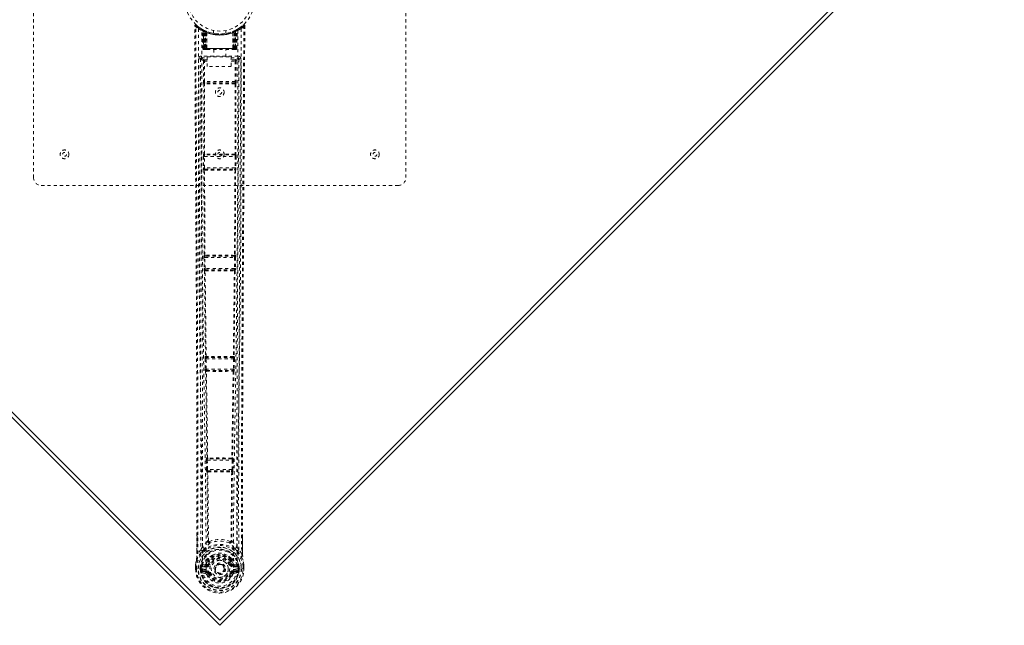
# Model space of a CAD drawing. Header units: inches. Extents: x 18.3 to 68.9, y 16.8 to 52.6.
# Tile 2 of 4: x 37.2 to 68.9, y 16.8 to 36.3. Entities that reach past the tile are written whole.
import ezdxf

# ---------------------------------------------------------------- set-up
doc = ezdxf.new("R2010")
doc.units = ezdxf.units.IN
doc.header["$MEASUREMENT"] = 0
doc.linetypes.add('SLD-Dashed', pattern=[0.075, 0.05, -0.025])
doc.linetypes.add('SLD-Solid', pattern=[0])

msp = doc.modelspace()

# ---------------------------------------------------------------- linework, layer by layer
at = {"color": 7, "linetype": 'SLD-Dashed', "lineweight": 0}
for p, q in [((37.605, 31.226), (37.605, 42.726)), ((49.605, 42.726), (49.605, 31.226)), ((43.036, 36.003), (43.022, 36.011)), ((43.042, 35.998), (43.028, 36.006)), ((43.051, 35.978), (43.037, 35.986)), ((43.058, 35.38), (43.037, 35.986)), ((43.071, 35.38), (43.051, 35.978)), ((43.121, 35.958), (43.054, 35.992)), ((43.138, 35.932), (43.069, 35.967)), ((43.09, 35.38), (43.069, 35.967)), ((43.07, 35.97), (43.09, 35.376)), ((43.097, 35.38), (43.096, 35.937)), ((43.111, 35.962), (43.109, 35.963)), ((43.11, 35.38), (43.11, 35.931)), ((43.122, 35.957), (43.121, 35.958)), ((43.124, 35.956), (43.122, 35.957)), ((43.129, 35.922), (43.141, 35.948)), ((43.129, 35.922), (43.129, 35.38)), ((43.138, 35.932), (43.139, 35.931)), ((43.157, 35.38), (43.138, 35.932)), ((43.139, 35.931), (43.158, 35.38)), ((43.184, 35.902), (43.18, 35.904)), ((43.185, 35.38), (43.18, 35.904)), ((43.188, 35.928), (43.182, 35.931)), ((43.184, 35.902), (43.188, 35.38)), ((43.405, 35.966), (43.405, 35.869)), ((43.805, 35.869), (43.805, 35.966)), ((44.021, 35.38), (44.026, 35.902)), ((44.03, 35.904), (44.024, 35.38)), ((44.03, 35.904), (44.026, 35.902)), ((44.04, 35.937), (44.071, 35.952)), ((44.052, 35.38), (44.071, 35.931)), ((44.072, 35.932), (44.053, 35.38)), ((44.069, 35.948), (44.081, 35.922)), ((44.071, 35.931), (44.072, 35.932)), ((44.14, 35.967), (44.072, 35.932)), ((44.081, 35.38), (44.081, 35.922)), ((44.085, 35.956), (44.087, 35.957)), ((44.089, 35.958), (44.088, 35.957)), ((44.156, 35.992), (44.089, 35.958)), ((44.099, 35.38), (44.1, 35.931)), ((44.101, 35.963), (44.113, 35.937)), ((44.113, 35.937), (44.113, 35.38)), ((44.119, 35.376), (44.14, 35.97)), ((44.12, 35.38), (44.14, 35.967)), ((44.138, 35.38), (44.159, 35.978)), ((44.149, 35.989), (44.251, 36.052)), ((44.152, 35.38), (44.173, 35.986)), ((44.173, 35.986), (44.159, 35.978)), ((44.187, 36.011), (44.174, 36.003)), ((44.273, 36.068), (44.254, 36.052)), ((44.258, 36.057), (44.362, 36.14)), ((44.412, 36.118), (44.382, 36.118)), ((43.058, 35.38), (43.071, 35.38)), ((43.11, 35.38), (43.071, 35.38)), ((43.09, 35.38), (43.157, 35.38)), ((44.113, 35.38), (43.097, 35.38)), ((43.101, 35.351), (43.111, 35.351)), ((43.11, 35.38), (44.099, 35.38)), ((43.12, 35.351), (43.174, 35.351)), ((43.13, 35.351), (43.122, 35.351)), ((44.081, 35.38), (43.129, 35.38)), ((43.158, 35.38), (43.157, 35.38)), ((43.185, 35.38), (43.188, 35.38)), ((43.188, 35.38), (44.021, 35.38)), ((43.188, 35.351), (43.195, 35.351)), ((43.196, 35.351), (44.014, 35.351)), ((43.41, 35.351), (43.41, 35.118)), ((43.8, 35.118), (43.8, 35.351)), ((44.015, 35.351), (44.022, 35.351)), ((44.021, 35.38), (44.024, 35.38)), ((44.036, 35.351), (44.09, 35.351)), ((44.053, 35.38), (44.052, 35.38)), ((44.053, 35.38), (44.12, 35.38)), ((44.099, 35.351), (44.108, 35.351)), ((44.152, 35.38), (44.113, 35.38)), ((44.138, 35.38), (44.152, 35.38)), ((42.984, 35.051), (42.924, 35.051)), ((42.986, 35.062), (42.984, 35.051)), ((42.987, 35.062), (42.985, 35.052)), ((42.985, 35.049), (42.985, 35.048)), ((43.014, 35.142), (43.014, 35.082)), ((44.195, 35.142), (43.014, 35.142)), ((43.014, 35.082), (43.204, 35.082)), ((43.078, 34.979), (43.08, 34.319)), ((43.204, 35.024), (43.106, 35.024)), ((43.204, 34.979), (43.108, 34.979)), ((43.11, 34.32), (43.108, 34.979)), ((43.204, 34.804), (43.204, 35.118)), ((43.204, 35.118), (43.973, 35.118)), ((43.973, 35.118), (43.973, 34.804)), ((43.973, 35.082), (44.195, 35.082)), ((44.103, 35.024), (43.973, 35.024)), ((43.973, 34.979), (44.102, 34.979)), ((44.102, 34.979), (44.1, 34.32)), ((44.131, 34.979), (44.13, 34.319)), ((44.195, 35.082), (44.195, 35.142)), ((44.225, 35.051), (44.223, 35.062)), ((44.224, 35.052), (44.223, 35.062)), ((44.285, 35.051), (44.225, 35.051)), ((44.225, 35.048), (44.225, 35.049)), ((43.973, 34.804), (43.204, 34.804)), ((44.1, 34.32), (43.11, 34.32)), ((43.118, 34.274), (43.118, 34.275)), ((44.092, 34.275), (43.118, 34.275)), ((44.092, 34.275), (44.091, 34.274)), ((43.088, 34.245), (43.089, 34.244)), ((43.089, 34.244), (43.091, 31.988)), ((43.113, 31.987), (43.111, 34.244)), ((44.099, 34.244), (44.097, 31.987)), ((44.121, 34.244), (44.119, 31.988)), ((44.121, 34.245), (44.121, 34.244)), ((43.08, 31.911), (43.083, 31.54)), ((43.091, 31.988), (43.087, 31.986)), ((43.11, 31.911), (44.1, 31.911)), ((43.112, 31.541), (43.11, 31.911)), ((43.117, 31.956), (43.121, 31.958)), ((44.093, 31.956), (43.117, 31.956)), ((43.124, 31.958), (43.125, 31.958)), ((44.085, 31.958), (44.085, 31.958)), ((44.089, 31.958), (44.093, 31.956)), ((44.1, 31.911), (44.097, 31.541)), ((44.119, 31.988), (44.123, 31.986)), ((44.13, 31.911), (44.127, 31.54)), ((43.091, 31.465), (43.092, 31.465)), ((43.092, 31.465), (43.107, 28.729)), ((44.097, 31.541), (43.112, 31.541)), ((43.129, 28.727), (43.114, 31.464)), ((43.122, 31.495), (43.121, 31.496)), ((43.121, 31.496), (44.089, 31.496)), ((43.126, 31.495), (43.126, 31.495)), ((44.096, 31.464), (44.08, 28.727)), ((44.083, 31.495), (44.083, 31.495)), ((44.089, 31.496), (44.088, 31.495)), ((44.117, 31.465), (44.103, 28.729)), ((44.119, 31.465), (44.117, 31.465)), ((49.355, 30.976), (37.855, 30.976)), ((43.097, 28.652), (43.102, 28.299)), ((43.107, 28.729), (43.103, 28.727)), ((43.126, 28.652), (44.083, 28.652)), ((43.132, 28.3), (43.126, 28.652)), ((43.132, 28.697), (43.137, 28.699)), ((44.077, 28.697), (43.132, 28.697)), ((43.141, 28.7), (43.141, 28.7)), ((44.069, 28.7), (44.069, 28.7)), ((44.073, 28.699), (44.077, 28.697)), ((44.083, 28.652), (44.078, 28.3)), ((44.103, 28.729), (44.107, 28.727)), ((44.113, 28.652), (44.108, 28.299)), ((44.078, 28.3), (43.132, 28.3)), ((43.141, 28.254), (43.14, 28.255)), ((43.14, 28.255), (44.07, 28.255)), ((43.146, 28.254), (43.146, 28.254)), ((44.064, 28.254), (44.064, 28.254)), ((44.07, 28.255), (44.068, 28.254)), ((43.11, 28.224), (43.112, 28.224)), ((43.112, 28.224), (43.143, 25.467)), ((43.166, 25.465), (43.134, 28.222)), ((44.076, 28.222), (44.044, 25.465)), ((44.098, 28.224), (44.066, 25.467)), ((44.1, 28.224), (44.098, 28.224)), ((43.131, 25.389), (43.138, 25.062)), ((43.143, 25.467), (43.137, 25.464)), ((43.161, 25.39), (44.049, 25.39)), ((43.168, 25.062), (43.161, 25.39)), ((43.167, 25.434), (43.173, 25.438)), ((44.043, 25.434), (43.167, 25.434)), ((44.036, 25.438), (44.043, 25.434)), ((44.049, 25.39), (44.042, 25.062)), ((44.066, 25.467), (44.073, 25.464)), ((44.079, 25.389), (44.071, 25.062)), ((43.148, 24.987), (43.15, 24.986)), ((44.042, 25.062), (43.168, 25.062)), ((43.18, 25.016), (43.178, 25.017)), ((43.178, 25.017), (44.032, 25.017)), ((44.032, 25.017), (44.03, 25.016)), ((44.062, 24.987), (44.059, 24.986)), ((43.172, 22.122), (43.18, 21.828)), ((43.191, 22.201), (43.181, 22.197)), ((43.202, 22.123), (44.008, 22.123)), ((43.21, 21.829), (43.202, 22.123)), ((43.21, 22.168), (43.221, 22.172)), ((44, 22.168), (43.21, 22.168)), ((43.22, 22.195), (43.22, 22.195)), ((43.989, 22.172), (44, 22.168)), ((44.008, 22.123), (44, 21.829)), ((44.018, 22.201), (44.029, 22.197)), ((44.038, 22.122), (44.03, 21.828)), ((43.18, 21.828), (43.182, 21.8)), ((43.193, 21.753), (43.197, 21.751)), ((43.197, 21.751), (43.217, 19.532)), ((44, 21.829), (43.21, 21.829)), ((43.241, 19.529), (43.221, 21.749)), ((43.227, 21.782), (43.223, 21.784)), ((43.223, 21.784), (43.987, 21.784)), ((43.227, 21.754), (43.227, 21.754)), ((43.989, 21.749), (43.969, 19.529)), ((43.987, 21.784), (43.983, 21.782)), ((44.012, 21.751), (43.992, 19.532)), ((44.016, 21.753), (44.012, 21.751)), ((44.03, 21.828), (44.028, 21.8)), ((42.869, 19.12), (42.869, 19.694)), ((44.341, 19.728), (44.341, 19.12)), ((43.213, 19.514), (43.213, 19.514)), ((43.241, 19.529), (43.241, 19.528)), ((43.969, 19.528), (43.969, 19.529)), ((43.996, 19.514), (43.996, 19.514)), ((42.995, 19.236), (42.898, 19.121)), ((44.311, 19.121), (44.215, 19.236)), ((42.827, 18.747), (42.827, 18.752)), ((42.827, 18.7), (42.829, 18.75)), ((43.007, 18.695), (43.01, 18.721)), ((43.021, 18.74), (43.018, 18.737)), ((43.021, 18.74), (43.031, 18.751)), ((43.021, 18.74), (43.021, 18.74)), ((43.147, 18.772), (43.031, 18.751)), ((43.031, 18.751), (43.031, 18.751)), ((43.031, 18.751), (43.031, 18.751)), ((43.047, 18.718), (43.176, 18.743)), ((43.218, 18.887), (43.174, 18.795)), ((43.176, 18.743), (43.176, 18.718)), ((43.218, 18.926), (43.218, 18.887)), ((43.223, 18.95), (43.235, 18.969)), ((43.272, 18.871), (43.231, 18.784)), ((43.231, 18.784), (43.258, 18.772)), ((43.242, 18.923), (43.242, 18.884)), ((43.979, 18.784), (43.938, 18.871)), ((43.952, 18.772), (43.979, 18.784)), ((43.968, 18.884), (43.968, 18.923)), ((43.975, 18.969), (43.987, 18.95)), ((43.979, 18.784), (43.99, 18.765)), ((43.991, 18.926), (43.991, 18.887)), ((44.034, 18.743), (44.163, 18.718)), ((44.034, 18.743), (44.034, 18.718)), ((44.063, 18.772), (44.179, 18.751)), ((44.188, 18.741), (44.179, 18.751)), ((44.191, 18.737), (44.189, 18.741)), ((44.352, 18.924), (44.355, 18.907)), ((44.383, 18.747), (44.383, 18.752)), ((42.825, 18.623), (42.826, 18.7)), ((42.825, 18.623), (42.829, 18.623)), ((42.826, 18.7), (42.826, 18.7)), ((42.827, 18.701), (42.827, 18.622)), ((42.882, 18.623), (42.829, 18.623)), ((42.855, 18.7), (42.855, 18.623)), ((43.051, 18.622), (42.882, 18.623)), ((42.976, 18.622), (42.977, 18.695)), ((42.977, 18.696), (43.006, 18.694)), ((42.977, 18.695), (42.977, 18.696)), ((43.006, 18.694), (43.006, 18.623)), ((43.011, 18.623), (43.006, 18.623)), ((43.007, 18.695), (43.012, 18.714)), ((43.012, 18.699), (43.011, 18.623)), ((43.011, 18.623), (43.011, 18.623)), ((43.012, 18.714), (43.012, 18.699)), ((43.029, 18.5), (43.148, 18.476)), ((43.047, 18.718), (43.047, 18.688)), ((43.176, 18.718), (43.047, 18.718)), ((43.176, 18.688), (43.047, 18.688)), ((43.051, 18.622), (43.051, 18.622)), ((43.06, 18.566), (43.06, 18.536)), ((43.06, 18.566), (43.176, 18.566)), ((43.176, 18.515), (43.06, 18.536)), ((43.06, 18.536), (43.176, 18.536)), ((43.176, 18.688), (43.176, 18.718)), ((43.176, 18.566), (43.176, 18.536)), ((43.176, 18.515), (43.176, 18.536)), ((43.181, 18.449), (43.236, 18.472)), ((43.236, 18.472), (43.233, 18.479)), ((43.258, 18.481), (43.236, 18.472)), ((43.974, 18.472), (43.952, 18.481)), ((44.163, 18.718), (44.034, 18.718)), ((44.034, 18.688), (44.034, 18.718)), ((44.163, 18.688), (44.034, 18.688)), ((44.034, 18.566), (44.034, 18.536)), ((44.034, 18.566), (44.15, 18.566)), ((44.15, 18.536), (44.034, 18.515)), ((44.034, 18.515), (44.034, 18.536)), ((44.034, 18.536), (44.15, 18.536)), ((44.062, 18.476), (44.18, 18.5)), ((44.15, 18.536), (44.15, 18.566)), ((44.159, 18.622), (44.304, 18.623)), ((44.159, 18.622), (44.159, 18.622)), ((44.163, 18.688), (44.163, 18.718)), ((44.197, 18.714), (44.198, 18.699)), ((44.203, 18.695), (44.197, 18.714)), ((44.198, 18.699), (44.198, 18.623)), ((44.198, 18.623), (44.204, 18.623)), ((44.203, 18.694), (44.233, 18.696)), ((44.204, 18.623), (44.203, 18.694)), ((44.233, 18.696), (44.233, 18.695)), ((44.233, 18.695), (44.233, 18.623)), ((44.304, 18.623), (44.327, 18.623)), ((44.327, 18.623), (44.38, 18.622)), ((44.355, 18.623), (44.354, 18.7)), ((44.38, 18.622), (44.384, 18.623)), ((44.383, 18.622), (44.383, 18.701)), ((44.384, 18.7), (44.384, 18.7)), ((44.384, 18.623), (44.384, 18.7))]:
    msp.add_line(p, q, dxfattribs=at)
at = {"color": 7, "linetype": 'SLD-Solid', "lineweight": 15}
for p, q in [((43.605, 16.809), (18.326, 42.088)), ((43.605, 16.976), (18.493, 42.088)), ((18.493, 42.088), (43.605, 16.976)), ((68.884, 42.088), (43.605, 16.809)), ((68.717, 42.088), (43.605, 16.976)), ((43.605, 16.976), (68.717, 42.088))]:
    msp.add_line(p, q, dxfattribs=at)
at = {"color": 7, "linetype": 'SLD-Dashed', "lineweight": 0, "flags": 128}
for points in [[(42.846, 36.138), (42.839, 36.142), (42.831, 36.144), (42.823, 36.145), (42.815, 36.143), (42.808, 36.14), (42.803, 36.134), (42.799, 36.128), (42.798, 36.12)], [(42.869, 19.694), (42.869, 23.369), (42.85, 27.618), (42.824, 31.868), (42.798, 36.118)], [(42.798, 36.118), (42.798, 36.117), (42.8, 36.118), (42.807, 36.118), (42.816, 36.118), (42.822, 36.118), (42.828, 36.118)], [(42.898, 19.121), (42.902, 20.457), (42.902, 21.811), (42.9, 23.189), (42.895, 24.515), (42.889, 25.881), (42.882, 27.247), (42.874, 28.547), (42.867, 29.701), (42.862, 30.507), (42.854, 31.832), (42.847, 32.974), (42.84, 34.064), (42.834, 35.112), (42.828, 36.118)], [(42.917, 36.024), (42.914, 33.581), (42.918, 31.139), (42.932, 28.699), (42.958, 26.261), (42.986, 24.347), (43.016, 22.436), (43.041, 20.527), (43.051, 18.622)], [(43.022, 36.011), (43.024, 36.01), (43.024, 36.009)], [(43.168, 18.605), (43.158, 20.541), (43.131, 22.48), (43.099, 24.422), (43.069, 26.366), (43.046, 28.312), (43.029, 30.862), (43.023, 33.415), (43.026, 35.968)], [(43.182, 35.931), (43.183, 35.93), (43.184, 35.928), (43.184, 35.925), (43.184, 35.922), (43.184, 35.918), (43.183, 35.914), (43.182, 35.909), (43.18, 35.904)], [(44.028, 35.931), (44.027, 35.93), (44.026, 35.928), (44.025, 35.925), (44.026, 35.922), (44.026, 35.918), (44.027, 35.914), (44.028, 35.909), (44.03, 35.904)], [(44.184, 35.968), (44.187, 33.531), (44.182, 31.094), (44.167, 28.66), (44.139, 26.227), (44.109, 24.318), (44.077, 22.411), (44.051, 20.506), (44.042, 18.605)], [(44.117, 35.971), (44.109, 35.967), (44.102, 35.961)], [(44.293, 36.024), (44.295, 33.581), (44.291, 31.139), (44.277, 28.699), (44.252, 26.261), (44.224, 24.347), (44.194, 22.436), (44.169, 20.527), (44.159, 18.622)], [(44.382, 36.118), (44.376, 35.183), (44.37, 34.211), (44.364, 33.202), (44.359, 32.433), (44.359, 32.331), (44.358, 32.229), (44.357, 32.126), (44.357, 32.023), (44.356, 31.919), (44.355, 31.795), (44.353, 31.428), (44.351, 31.093), (44.349, 30.79), (44.347, 30.518), (44.344, 30.011), (44.342, 29.566), (44.338, 28.909), (44.334, 28.309), (44.331, 27.768), (44.327, 27.16), (44.324, 26.54), (44.318, 25.341), (44.313, 24.066), (44.309, 22.833), (44.307, 21.593), (44.308, 20.342), (44.311, 19.121)], [(44.412, 36.118), (44.386, 31.868), (44.36, 27.618), (44.341, 23.369), (44.341, 19.728)], [(43.097, 35.38), (43.082, 35.38), (43.069, 35.38), (43.064, 35.38), (43.061, 35.38), (43.058, 35.38)], [(43.129, 35.38), (43.121, 35.38), (43.113, 35.38), (43.106, 35.38), (43.1, 35.38), (43.095, 35.38), (43.092, 35.38), (43.09, 35.38), (43.09, 35.38)], [(43.158, 35.38), (43.161, 35.38), (43.167, 35.38), (43.175, 35.38), (43.185, 35.38)], [(43.195, 35.351), (43.191, 35.353), (43.188, 35.359), (43.186, 35.369), (43.185, 35.38)], [(44.024, 35.38), (44.024, 35.374), (44.024, 35.369), (44.023, 35.364), (44.021, 35.359), (44.02, 35.356), (44.018, 35.353), (44.017, 35.351), (44.015, 35.351)], [(44.024, 35.38), (44.035, 35.38), (44.043, 35.38), (44.049, 35.38), (44.052, 35.38)], [(44.12, 35.38), (44.12, 35.38), (44.118, 35.38), (44.114, 35.38), (44.109, 35.38), (44.103, 35.38), (44.096, 35.38), (44.089, 35.38), (44.081, 35.38)], [(44.099, 35.38), (44.114, 35.38), (44.126, 35.38), (44.135, 35.38), (44.138, 35.38)], [(42.924, 35.051), (42.928, 34.44), (42.932, 33.793), (42.936, 33.111), (42.94, 32.393), (42.945, 31.652), (42.946, 31.552), (42.946, 31.452), (42.947, 31.351), (42.948, 31.249), (42.948, 31.147), (42.949, 31.019), (42.951, 30.634), (42.954, 30.291), (42.955, 29.99), (42.957, 29.732), (42.958, 29.59), (42.959, 29.465), (42.959, 29.357), (42.96, 29.266), (42.96, 29.192), (42.961, 29.136), (42.962, 29.005), (42.963, 28.831), (42.966, 28.309), (42.969, 27.827), (42.97, 27.597), (42.971, 27.377), (42.973, 27.169), (42.974, 26.909), (42.976, 26.646), (42.977, 26.391), (42.979, 26.141), (42.984, 25.023), (42.99, 23.832), (42.993, 22.692), (42.996, 21.538), (42.996, 20.374), (42.995, 19.236)], [(42.984, 35.051), (43.007, 35.023), (43.077, 34.994)], [(42.984, 35.051), (43.008, 31.125), (43.033, 27.199), (43.051, 23.273), (43.054, 19.348)], [(43.106, 35.024), (43.037, 35.053), (43.014, 35.082)], [(43.078, 34.979), (43.081, 34.979), (43.088, 34.979), (43.098, 34.979), (43.108, 34.979)], [(44.131, 34.979), (44.128, 34.979), (44.121, 34.979), (44.113, 34.979), (44.102, 34.979)], [(44.195, 35.082), (44.172, 35.053), (44.103, 35.024)], [(44.225, 35.051), (44.202, 35.023), (44.133, 34.994)], [(44.155, 19.348), (44.158, 23.273), (44.177, 27.199), (44.201, 31.125), (44.225, 35.051)], [(44.215, 19.236), (44.214, 19.994), (44.213, 20.788), (44.214, 21.619), (44.216, 22.485), (44.218, 23.336), (44.221, 24.054), (44.224, 24.739), (44.228, 25.475), (44.232, 26.261), (44.233, 26.502), (44.235, 26.748), (44.236, 26.998), (44.237, 27.216), (44.238, 27.392), (44.239, 27.578), (44.241, 27.772), (44.242, 27.974), (44.244, 28.384), (44.247, 28.824), (44.25, 29.296), (44.25, 29.388), (44.251, 29.412), (44.251, 29.429), (44.251, 29.452), (44.251, 29.481), (44.251, 29.517), (44.252, 29.558), (44.252, 29.705), (44.254, 29.898), (44.255, 30.099), (44.256, 30.333), (44.258, 30.601), (44.259, 30.716), (44.26, 30.836), (44.26, 30.961), (44.261, 31.091), (44.262, 31.174), (44.262, 31.254), (44.267, 32.088), (44.272, 32.893), (44.277, 33.655), (44.281, 34.374), (44.285, 35.051)], [(42.988, 34.481), (42.99, 34.038), (42.994, 33.467), (42.997, 32.936), (43, 32.443), (43.003, 31.998), (43.005, 31.59), (43.008, 31.22), (43.01, 30.887), (43.013, 30.432), (43.015, 30.136)], [(43.11, 34.32), (43.099, 34.32), (43.09, 34.32), (43.083, 34.319), (43.08, 34.319)], [(43.118, 34.274), (43.112, 34.273), (43.106, 34.271), (43.102, 34.267), (43.099, 34.262), (43.099, 34.257), (43.101, 34.252), (43.105, 34.247), (43.111, 34.244)], [(44.087, 34.274), (43.969, 34.274), (43.851, 34.274), (43.731, 34.274), (43.611, 34.274), (43.501, 34.274), (43.391, 34.274), (43.286, 34.274), (43.204, 34.274), (43.123, 34.274)], [(44.099, 34.244), (44.105, 34.247), (44.109, 34.252), (44.111, 34.257), (44.111, 34.262), (44.108, 34.267), (44.104, 34.271), (44.098, 34.273), (44.091, 34.274)], [(44.13, 34.319), (44.129, 34.319), (44.127, 34.319), (44.124, 34.319), (44.12, 34.32), (44.116, 34.32), (44.111, 34.32), (44.105, 34.32), (44.1, 34.32)], [(44.093, 34.249), (43.851, 34.249), (43.605, 34.249), (43.358, 34.249), (43.116, 34.249)], [(44.099, 34.244), (44.097, 34.247), (44.095, 34.248), (44.094, 34.248), (44.093, 34.249)], [(43.11, 31.911), (43.104, 31.911), (43.099, 31.911), (43.094, 31.911), (43.09, 31.911), (43.086, 31.911), (43.083, 31.911), (43.081, 31.911), (43.08, 31.911)], [(43.113, 31.987), (43.107, 31.983), (43.103, 31.979), (43.102, 31.974), (43.102, 31.969), (43.104, 31.965), (43.109, 31.961), (43.114, 31.959), (43.121, 31.958)], [(43.113, 31.987), (43.115, 31.984), (43.116, 31.983), (43.117, 31.982), (43.118, 31.982)], [(44.089, 31.958), (44.096, 31.959), (44.101, 31.961), (44.105, 31.965), (44.108, 31.969), (44.108, 31.974), (44.106, 31.979), (44.103, 31.983), (44.097, 31.987)], [(44.092, 31.982), (44.093, 31.982), (44.094, 31.983), (44.095, 31.984), (44.097, 31.987)], [(44.13, 31.911), (44.129, 31.911), (44.127, 31.911), (44.124, 31.911), (44.12, 31.911), (44.116, 31.911), (44.111, 31.911), (44.105, 31.911), (44.1, 31.911)], [(43.112, 31.541), (43.102, 31.54), (43.092, 31.54), (43.086, 31.54), (43.083, 31.54)], [(43.085, 31.54), (43.083, 31.529), (43.083, 31.525)], [(43.122, 31.495), (43.115, 31.494), (43.109, 31.491), (43.105, 31.487), (43.102, 31.483), (43.102, 31.477), (43.104, 31.472), (43.108, 31.467), (43.114, 31.464)], [(43.12, 31.469), (43.119, 31.468), (43.118, 31.468), (43.116, 31.467), (43.114, 31.464)], [(44.096, 31.464), (44.102, 31.467), (44.106, 31.472), (44.107, 31.477), (44.107, 31.483), (44.105, 31.487), (44.1, 31.491), (44.094, 31.494), (44.088, 31.495)], [(44.096, 31.464), (44.093, 31.467), (44.092, 31.468), (44.091, 31.468), (44.09, 31.469)], [(44.127, 31.54), (44.124, 31.54), (44.117, 31.54), (44.108, 31.54), (44.097, 31.541)], [(44.126, 31.525), (44.126, 31.529), (44.125, 31.54)], [(43.126, 28.652), (43.121, 28.652), (43.116, 28.652), (43.111, 28.652), (43.106, 28.652), (43.103, 28.652), (43.1, 28.652), (43.098, 28.652), (43.097, 28.652)], [(43.129, 28.728), (43.124, 28.724), (43.12, 28.72), (43.118, 28.715), (43.118, 28.711), (43.121, 28.706), (43.125, 28.703), (43.131, 28.7), (43.137, 28.699)], [(43.129, 28.728), (43.131, 28.725), (43.133, 28.724), (43.134, 28.723), (43.135, 28.723)], [(44.073, 28.699), (44.079, 28.7), (44.085, 28.703), (44.089, 28.706), (44.091, 28.711), (44.091, 28.715), (44.09, 28.72), (44.086, 28.724), (44.081, 28.728)], [(44.075, 28.723), (44.076, 28.723), (44.077, 28.724), (44.078, 28.725), (44.081, 28.728)], [(44.113, 28.652), (44.112, 28.652), (44.11, 28.652), (44.107, 28.652), (44.103, 28.652), (44.099, 28.652), (44.094, 28.652), (44.089, 28.652), (44.083, 28.652)], [(43.132, 28.3), (43.121, 28.299), (43.111, 28.299), (43.105, 28.299), (43.102, 28.299)], [(43.104, 28.299), (43.103, 28.286), (43.103, 28.28)], [(43.141, 28.254), (43.134, 28.253), (43.128, 28.25), (43.124, 28.246), (43.121, 28.241), (43.121, 28.236), (43.123, 28.23), (43.128, 28.226), (43.134, 28.222)], [(44.076, 28.222), (44.082, 28.226), (44.086, 28.23), (44.088, 28.236), (44.088, 28.241), (44.086, 28.246), (44.081, 28.25), (44.075, 28.253), (44.068, 28.254)], [(44.108, 28.299), (44.105, 28.299), (44.098, 28.299), (44.089, 28.299), (44.078, 28.3)], [(44.107, 28.28), (44.107, 28.286), (44.106, 28.299)], [(43.139, 28.227), (43.138, 28.227), (43.137, 28.227), (43.136, 28.225), (43.134, 28.222)], [(44.076, 28.222), (44.074, 28.225), (44.072, 28.227), (44.071, 28.227), (44.07, 28.227)], [(43.161, 25.39), (43.155, 25.389), (43.15, 25.389), (43.145, 25.389), (43.141, 25.389), (43.137, 25.389), (43.134, 25.389), (43.132, 25.389), (43.131, 25.389)], [(43.166, 25.465), (43.161, 25.462), (43.157, 25.458), (43.155, 25.453), (43.155, 25.448), (43.157, 25.444), (43.161, 25.441), (43.167, 25.438), (43.173, 25.438)], [(44.036, 25.438), (44.043, 25.438), (44.048, 25.441), (44.052, 25.444), (44.055, 25.448), (44.055, 25.453), (44.053, 25.458), (44.049, 25.462), (44.044, 25.465)], [(44.038, 25.461), (44.039, 25.461), (44.04, 25.461), (44.042, 25.462), (44.044, 25.465)], [(44.079, 25.389), (44.078, 25.389), (44.076, 25.389), (44.073, 25.389), (44.069, 25.389), (44.065, 25.389), (44.06, 25.389), (44.054, 25.389), (44.049, 25.39)], [(43.168, 25.062), (43.158, 25.062), (43.148, 25.062), (43.141, 25.062), (43.138, 25.062)], [(43.14, 25.062), (43.139, 25.047), (43.139, 25.043)], [(43.15, 24.986), (43.171, 23.593), (43.191, 22.201)], [(43.18, 25.016), (43.173, 25.015), (43.167, 25.013), (43.163, 25.008), (43.16, 25.003), (43.16, 24.998), (43.163, 24.992), (43.167, 24.987), (43.173, 24.984)], [(43.179, 24.989), (43.178, 24.989), (43.177, 24.988), (43.175, 24.987), (43.173, 24.984)], [(43.215, 22.199), (43.194, 23.591), (43.173, 24.984)], [(44.037, 24.984), (44.016, 23.591), (43.995, 22.199)], [(44.059, 24.986), (44.039, 23.593), (44.018, 22.201)], [(44.037, 24.984), (44.043, 24.987), (44.047, 24.992), (44.049, 24.998), (44.049, 25.003), (44.047, 25.008), (44.043, 25.013), (44.037, 25.015), (44.03, 25.016)], [(44.071, 25.062), (44.069, 25.062), (44.062, 25.062), (44.052, 25.062), (44.042, 25.062)], [(44.071, 25.043), (44.071, 25.047), (44.069, 25.062)], [(43.202, 22.123), (43.196, 22.123), (43.191, 22.123), (43.186, 22.123), (43.182, 22.123), (43.178, 22.123), (43.175, 22.122), (43.173, 22.122), (43.172, 22.122)], [(43.215, 22.199), (43.209, 22.196), (43.206, 22.192), (43.204, 22.187), (43.204, 22.183), (43.206, 22.178), (43.21, 22.175), (43.215, 22.173), (43.221, 22.172)], [(43.989, 22.172), (43.995, 22.173), (44, 22.175), (44.004, 22.178), (44.006, 22.183), (44.006, 22.187), (44.004, 22.192), (44, 22.196), (43.995, 22.199)], [(43.99, 22.195), (43.991, 22.195), (43.992, 22.195), (43.993, 22.196), (43.995, 22.199)], [(44.038, 22.122), (44.036, 22.122), (44.034, 22.122), (44.031, 22.123), (44.028, 22.123), (44.023, 22.123), (44.018, 22.123), (44.013, 22.123), (44.008, 22.123)], [(43.21, 21.829), (43.2, 21.828), (43.19, 21.828), (43.183, 21.828), (43.18, 21.828)], [(43.227, 21.782), (43.22, 21.781), (43.214, 21.779), (43.21, 21.774), (43.208, 21.769), (43.208, 21.763), (43.21, 21.758), (43.214, 21.753), (43.221, 21.749)], [(43.227, 21.754), (43.226, 21.754), (43.225, 21.754), (43.223, 21.753), (43.221, 21.749)], [(43.989, 21.749), (43.995, 21.753), (44, 21.758), (44.002, 21.763), (44.002, 21.769), (44, 21.774), (43.996, 21.779), (43.99, 21.781), (43.983, 21.782)], [(43.989, 21.749), (43.987, 21.753), (43.985, 21.754), (43.984, 21.754), (43.983, 21.754)], [(44.03, 21.828), (44.026, 21.828), (44.02, 21.828), (44.01, 21.828), (44, 21.829)], [(42.872, 19.695), (42.872, 19.452), (42.87, 19.121)], [(44.339, 19.121), (44.338, 19.398), (44.338, 19.638), (44.337, 19.728)], [(43.213, 19.514), (43.128, 19.436), (43.054, 19.348)], [(43.213, 19.514), (43.215, 19.504), (43.22, 19.495), (43.226, 19.489), (43.234, 19.486), (43.242, 19.487), (43.25, 19.491), (43.256, 19.499), (43.261, 19.509)], [(43.949, 19.509), (43.953, 19.499), (43.96, 19.491), (43.968, 19.487), (43.976, 19.486), (43.983, 19.489), (43.99, 19.495), (43.994, 19.504), (43.996, 19.514)], [(43.996, 19.514), (44.081, 19.436), (44.155, 19.348)], [(42.856, 18.917), (42.937, 19.073), (43.037, 19.195)], [(42.86, 18.951), (42.865, 19.005), (42.869, 19.12)], [(42.869, 19.12), (42.868, 19.12), (42.87, 19.121), (42.872, 19.121), (42.876, 19.121), (42.88, 19.121), (42.885, 19.121), (42.892, 19.121), (42.898, 19.121)], [(43.132, 19.283), (43.142, 19.292), (43.147, 19.298)], [(43.366, 19.064), (43.313, 19.035), (43.235, 18.969)], [(43.975, 18.969), (43.897, 19.035), (43.844, 19.065)], [(44.077, 19.283), (44.068, 19.292), (44.062, 19.298)], [(44.173, 19.195), (44.273, 19.073), (44.353, 18.917)], [(44.341, 19.12), (44.341, 19.12), (44.34, 19.121), (44.338, 19.121), (44.334, 19.121), (44.33, 19.121), (44.324, 19.121), (44.318, 19.121), (44.311, 19.121)], [(42.856, 18.917), (42.84, 18.843), (42.827, 18.752)], [(42.827, 18.747), (42.839, 18.836), (42.855, 18.907)], [(42.827, 18.752), (42.828, 18.753), (42.828, 18.753), (42.829, 18.752), (42.83, 18.751), (42.83, 18.742), (42.831, 18.738), (42.832, 18.737), (42.833, 18.736), (42.837, 18.735), (42.839, 18.734), (42.84, 18.733), (42.841, 18.732), (42.843, 18.725), (42.844, 18.72), (42.846, 18.716), (42.852, 18.709), (42.854, 18.705), (42.855, 18.7)], [(42.855, 18.907), (42.858, 18.927), (42.86, 18.951)], [(42.856, 18.917), (42.855, 18.912), (42.855, 18.907)], [(43.174, 18.795), (43.161, 18.778), (43.147, 18.772)], [(43.218, 18.926), (43.223, 18.949), (43.223, 18.95)], [(43.286, 18.761), (43.281, 18.763), (43.275, 18.765), (43.271, 18.767), (43.267, 18.769), (43.263, 18.77), (43.261, 18.771), (43.259, 18.772), (43.258, 18.772)], [(43.924, 18.761), (43.929, 18.763), (43.934, 18.765), (43.939, 18.767), (43.943, 18.769), (43.947, 18.77), (43.949, 18.771), (43.951, 18.772), (43.952, 18.772)], [(43.987, 18.95), (43.987, 18.949), (43.991, 18.926)], [(43.991, 18.887), (44.014, 18.846), (44.036, 18.795)], [(44.036, 18.795), (44.049, 18.778), (44.063, 18.772)], [(44.355, 18.907), (44.355, 18.912), (44.353, 18.917)], [(44.383, 18.752), (44.369, 18.843), (44.353, 18.917)], [(44.354, 18.7), (44.356, 18.705), (44.364, 18.716), (44.366, 18.72), (44.367, 18.725), (44.367, 18.73), (44.368, 18.732), (44.37, 18.733), (44.373, 18.734), (44.377, 18.735), (44.378, 18.736), (44.379, 18.738), (44.38, 18.742), (44.38, 18.751), (44.381, 18.752), (44.381, 18.753), (44.382, 18.753), (44.383, 18.752)], [(44.383, 18.747), (44.37, 18.836), (44.355, 18.907)], [(42.855, 18.623), (42.848, 18.623), (42.842, 18.623), (42.837, 18.623), (42.832, 18.623), (42.828, 18.623), (42.826, 18.623), (42.825, 18.623), (42.825, 18.623)], [(42.855, 18.7), (42.849, 18.7), (42.843, 18.7), (42.837, 18.7), (42.833, 18.7), (42.829, 18.7), (42.827, 18.7), (42.826, 18.7), (42.826, 18.7)], [(43.006, 18.694), (43.007, 18.695), (43.007, 18.695)], [(43.047, 18.688), (43.029, 18.691), (43.012, 18.699)], [(43.017, 18.548), (43.036, 18.561), (43.06, 18.566)], [(43.168, 18.605), (43.175, 18.525), (43.199, 18.448), (43.24, 18.378), (43.295, 18.317), (43.362, 18.267), (43.438, 18.231), (43.52, 18.208), (43.605, 18.201), (43.69, 18.208), (43.771, 18.231), (43.847, 18.267), (43.914, 18.317), (43.97, 18.378), (44.011, 18.448), (44.035, 18.525), (44.042, 18.605)], [(43.286, 18.493), (43.281, 18.491), (43.275, 18.489), (43.271, 18.487), (43.267, 18.485), (43.263, 18.483), (43.261, 18.482), (43.259, 18.482), (43.258, 18.481)], [(43.924, 18.493), (43.929, 18.491), (43.934, 18.489), (43.939, 18.487), (43.943, 18.485), (43.947, 18.483), (43.949, 18.482), (43.951, 18.482), (43.952, 18.481)], [(44.15, 18.566), (44.173, 18.561), (44.193, 18.548)], [(44.198, 18.699), (44.181, 18.691), (44.163, 18.688)], [(44.203, 18.695), (44.203, 18.695), (44.203, 18.694)], [(44.354, 18.7), (44.361, 18.7), (44.367, 18.701), (44.372, 18.701), (44.377, 18.7), (44.381, 18.7), (44.383, 18.7), (44.384, 18.7), (44.384, 18.7)], [(44.384, 18.623), (44.385, 18.623), (44.384, 18.623), (44.381, 18.623), (44.378, 18.623), (44.373, 18.623), (44.367, 18.623), (44.361, 18.623), (44.355, 18.623)]]:
    msp.add_lwpolyline(points, dxfattribs=at)
at = {"color": 7, "linetype": 'SLD-Dashed', "lineweight": 0}
for centre, radius in [((43.605, 36.976), 1.125), ((43.605, 36.976), 1.03), ((43.605, 33.976), 0.141), ((43.605, 33.976), 0.0625), ((38.605, 31.976), 0.141), ((43.605, 31.976), 0.141), ((48.605, 31.976), 0.141), ((38.605, 31.976), 0.0625), ((43.605, 31.976), 0.0625), ((48.605, 31.976), 0.0625), ((43.605, 18.627), 0.7), ((43.605, 18.627), 0.69), ((43.605, 18.627), 0.623), ((43.605, 18.627), 0.32), ((43.605, 18.627), 0.275), ((43.605, 18.627), 0.188), ((43.605, 18.627), 0.157), ((43.605, 18.627), 0.142), ((43.605, 18.627), 0.139), ((43.605, 18.627), 0.138)]:
    msp.add_circle(centre, radius, dxfattribs=at)
for centre, radius, start, end in [((42.828, 36.118), 0.03, 47.8326, 180.3448), ((43.591, 37), 1.186, 228.0268, 235.3547), ((41.74, 37.125), 1.482, 317.2306, 318.3897), ((43.605, 36.976), 1.157, 227.8168, 312.1804), ((43.596, 36.964), 1.113, 227.9379, 235.379), ((42.947, 36.024), 0.03, 55.9256, 179.6751), ((43.59, 37.208), 1.362, 240.3909, 245.5298), ((43.605, 36.976), 1.127, 235.3368, 240.4644), ((43.007, 35.985), 0.03, 1.9827, 58.8928), ((43.01, 35.985), 0.0278, 354.9437, 59.3768), ((43.067, 35.956), 0.043, 114.19, 162.9863), ((43.605, 37.008), 1.19, 240.8729, 299.1271), ((43.021, 35.977), 0.0299, 1.9054, 59.6724), ((43.462, 36.729), 0.842, 239.629, 241.18), ((43.589, 36.603), 0.828, 228.1787, 233.5012), ((43.605, 36.976), 1.127, 240.4639, 299.5361), ((43.582, 36.59), 0.811, 229.053, 234.4072), ((43.04, 35.966), 0.0299, 1.8006, 60.7307), ((43.606, 36.978), 1.13, 240.7673, 245.68), ((43.046, 35.97), 0.0236, 351.9854, 55.2424), ((43.604, 36.614), 0.839, 230.4162, 235.4956), ((43.149, 35.922), 0.0549, 133.5921, 164.1803), ((43.605, 36.975), 1.155, 243.8885, 296.1119), ((43.189, 35.904), 0.0832, 141.4117, 161.4053), ((43.605, 36.975), 1.155, 244.6405, 295.3589), ((43.108, 35.931), 0.0297, 1.4784, 64.4631), ((43.109, 35.93), 0.0297, 1.4742, 64.5394), ((43.605, 36.975), 1.155, 245.6611, 294.3389), ((43.567, 36.537), 0.742, 234.758, 238.5467), ((43.154, 35.919), 0.0345, 328.9571, 15.1322), ((43.605, 36.939), 1.12, 247.9113, 292.0887), ((44.055, 35.919), 0.0345, 164.8572, 211.0535), ((43.605, 36.976), 1.128, 292.0331, 295.3545), ((43.644, 36.535), 0.739, 301.4471, 305.2489), ((43.604, 36.978), 1.13, 294.3189, 299.2338), ((44.1, 35.93), 0.0297, 115.4606, 178.5258), ((44.102, 35.931), 0.0297, 115.5377, 178.5249), ((43.603, 36.617), 0.844, 304.5183, 309.5699), ((44.033, 35.91), 0.0702, 17.3132, 41.0749), ((43.63, 36.587), 0.807, 305.5772, 310.9617), ((43.621, 36.603), 0.827, 306.4977, 311.8227), ((43.654, 36.892), 1.03, 296.5907, 301.2054), ((44.17, 35.966), 0.0299, 119.2693, 178.1994), ((44.169, 35.967), 0.0281, 118.4119, 181.1795), ((44.189, 35.977), 0.0299, 120.3276, 178.0945), ((43.605, 36.976), 1.127, 299.5358, 304.663), ((44.143, 35.956), 0.043, 17.0425, 65.7826), ((43.858, 36.539), 0.622, 299.443, 300.4705), ((44.199, 35.986), 0.0272, 120.0219, 182.619), ((44.203, 35.985), 0.03, 121.1073, 178.0172), ((43.62, 37.208), 1.362, 294.4698, 299.6096), ((43.617, 36.96), 1.107, 304.6021, 311.8912), ((44.263, 36.024), 0.03, 0.3165, 124.0828), ((43.618, 37.001), 1.188, 304.6497, 311.9683), ((44.382, 36.118), 0.03, 359.6554, 132.1673), ((44.268, 36.035), 0.141, 36.0774, 48.3025), ((43.088, 35.381), 0.03, 181.9952, 269.9942), ((43.14, 35.448), 0.104, 220.7196, 246.0555), ((43.101, 35.381), 0.03, 181.9683, 269.9696), ((43.115, 35.563), 0.21, 262.3297, 268.9905), ((43.12, 35.381), 0.03, 181.9316, 269.936), ((43.123, 35.384), 0.0334, 187.6557, 268.9795), ((43.787, 35.377), 0.676, 179.7872, 182.2405), ((43.569, 35.373), 0.44, 179.0802, 182.8481), ((43.187, 35.381), 0.0299, 181.7982, 269.8115), ((43.188, 35.381), 0.0299, 181.7959, 269.8111), ((43.223, 35.373), 0.0354, 169.2733, 219.2326), ((43.987, 35.373), 0.0354, 320.7676, 10.7263), ((44.022, 35.381), 0.0299, 270.1888, 358.2042), ((44.023, 35.381), 0.0299, 270.1889, 358.2041), ((43.64, 35.373), 0.44, 357.1519, 0.9197), ((44.075, 35.4), 0.0498, 276.456, 335.6235), ((44.09, 35.381), 0.03, 270.064, 358.0685), ((43.243, 35.371), 0.856, 358.6628, 0.5998), ((44.095, 35.557), 0.205, 271.049, 277.9581), ((44.108, 35.381), 0.03, 270.0304, 358.0317), ((44.07, 35.448), 0.104, 293.9475, 319.2771), ((42.263, 35.371), 1.85, 359.4392, 0.269), ((44.122, 35.381), 0.03, 270.0058, 358.0049), ((43.014, 35.052), 0.09, 90.0129, 180.3551), ((43.013, 35.054), 0.0277, 86.8766, 162.279), ((43.107, 34.994), 0.03, 90.4175, 180.0231), ((43.033, 34.982), 0.0455, 356.8225, 15.9026), ((42.845, 34.992), 0.264, 357.2291, 7.0198), ((44.41, 34.991), 0.308, 173.6923, 182.0589), ((44.103, 34.994), 0.03, 359.977, 89.5825), ((44.168, 34.983), 0.0372, 161.9506, 185.3246), ((44.195, 35.052), 0.09, 359.6447, 89.9873), ((44.197, 35.054), 0.0277, 17.5702, 93.1249), ((43.267, 34.303), 0.187, 174.8235, 197.9795), ((43.118, 34.245), 0.0301, 91.3795, 179.9343), ((43.119, 34.244), 0.0301, 91.3939, 179.9202), ((43.18, 34.309), 0.0715, 171.4691, 208.6011), ((43.148, 34.254), 0.0324, 142.0775, 190.1108), ((43.122, 34.297), 0.0226, 260.9021, 272.3681), ((44.088, 34.297), 0.0232, 267.7891, 278.9407), ((44.061, 34.254), 0.0324, 349.8895, 37.9223), ((44.091, 34.244), 0.0301, 0.0832, 88.6027), ((44.029, 34.309), 0.0713, 331.338, 8.5797), ((44.091, 34.245), 0.0301, 0.0662, 88.6206), ((43.943, 34.303), 0.187, 342.0203, 5.1768), ((43.108, 34.487), 0.243, 265.5918, 270.6953), ((43.117, 34.242), 0.00678, 95.3965, 163.79), ((44.102, 34.48), 0.237, 269.2339, 274.479), ((43.283, 31.93), 0.204, 164.076, 185.3096), ((43.117, 31.986), 0.0301, 180.6304, 269.5046), ((43.121, 31.988), 0.0301, 180.6311, 269.4877), ((43.109, 32.151), 0.164, 263.6018, 271.2046), ((43.187, 31.922), 0.0775, 154.1622, 188.2731), ((43.605, -2.796), 34.782, 89.198, 90.8021), ((43.148, 31.978), 0.0306, 171.1989, 219.0535), ((43.124, 31.937), 0.0212, 89.3595, 99.7209), ((43.605, -1.459), 33.421, 89.1768, 90.8233), ((44.061, 31.978), 0.0306, 320.9462, 8.8009), ((44.085, 31.937), 0.0213, 80.2913, 90.6272), ((44.089, 31.988), 0.0301, 270.5125, 359.3688), ((44.093, 31.986), 0.0301, 270.4962, 359.3689), ((44.023, 31.922), 0.0775, 351.7262, 25.8386), ((44.101, 32.15), 0.163, 268.7899, 276.4108), ((43.926, 31.93), 0.204, 354.6901, 15.9244), ((43.287, 31.524), 0.205, 175.5537, 196.7083), ((43.121, 31.466), 0.0301, 90.5025, 180.1916), ((43.122, 31.465), 0.0301, 90.5089, 180.1912), ((43.11, 31.611), 0.147, 262.9958, 271.4775), ((43.191, 31.531), 0.0788, 173.2898, 206.9735), ((43.153, 31.474), 0.0335, 142.4446, 189.7095), ((43.605, 65.576), 34.111, 269.1852, 270.8148), ((43.126, 31.518), 0.0237, 260.4105, 270.6413), ((43.605, 65.063), 33.572, 269.1835, 270.8164), ((44.084, 31.518), 0.0237, 269.3437, 279.6021), ((44.057, 31.474), 0.0335, 350.291, 37.5588), ((44.087, 31.465), 0.0301, 359.8089, 89.491), ((44.019, 31.531), 0.0787, 333.0034, 6.7333), ((44.089, 31.466), 0.0301, 359.8085, 89.4975), ((44.1, 31.611), 0.147, 268.5226, 277.0039), ((43.922, 31.524), 0.205, 343.2922, 4.4459), ((37.855, 31.226), 0.25, 180, 270), ((49.355, 31.226), 0.25, 270, 0), ((43.312, 28.672), 0.216, 165.4525, 185.4415), ((43.133, 28.727), 0.0301, 181.0438, 269.5501), ((43.137, 28.73), 0.0301, 181.0552, 269.5306), ((43.125, 28.838), 0.111, 260.7455, 272.1524), ((43.207, 28.664), 0.0814, 156.2925, 188.6195), ((43.165, 28.719), 0.0306, 171.5737, 218.3432), ((43.605, -6.248), 34.974, 89.2298, 90.7709), ((43.141, 28.679), 0.0209, 89.3078, 99.661), ((43.605, -4.695), 33.398, 89.2041, 90.7958), ((44.045, 28.719), 0.0306, 321.661, 8.4247), ((44.069, 28.679), 0.021, 80.3551, 90.6817), ((44.072, 28.73), 0.0301, 270.4689, 358.945), ((44.077, 28.727), 0.0301, 270.4506, 358.9555), ((44.003, 28.664), 0.0814, 351.3794, 23.7086), ((44.085, 28.838), 0.111, 267.8476, 279.2544), ((43.898, 28.672), 0.216, 354.5581, 14.5477), ((43.315, 28.285), 0.214, 176.1744, 196.4573), ((43.14, 28.225), 0.0301, 90.4768, 180.6309), ((43.142, 28.224), 0.0301, 90.4832, 180.6338), ((43.213, 28.291), 0.0822, 174.3021, 206.569), ((43.174, 28.233), 0.0351, 144.0177, 189.6801), ((43.145, 28.278), 0.0246, 260.5245, 270.6892), ((43.605, 61.879), 33.628, 269.218, 270.782), ((44.064, 28.278), 0.0245, 269.289, 279.4929), ((44.036, 28.233), 0.0351, 350.3178, 35.9852), ((44.068, 28.224), 0.0301, 359.366, 89.5169), ((43.996, 28.291), 0.0821, 333.4113, 5.7176), ((44.07, 28.225), 0.0301, 359.3689, 89.523), ((43.894, 28.285), 0.214, 343.5432, 3.8252), ((43.129, 28.326), 0.104, 260.2045, 272.4213), ((43.605, 62.21), 33.986, 269.2155, 270.7845), ((44.081, 28.326), 0.104, 267.5786, 279.7955), ((43.328, 25.411), 0.198, 164.4389, 186.2873), ((43.167, 25.465), 0.0301, 181.4959, 269.5057), ((43.174, 25.468), 0.0301, 181.546, 269.4725), ((43.162, 25.553), 0.0881, 258.2124, 272.9661), ((43.235, 25.402), 0.0749, 154.6895, 189.9441), ((43.172, 25.467), 0.00596, 195.8061, 264.3116), ((43.605, -9.636), 35.099, 89.2921, 90.7079), ((43.202, 25.457), 0.0313, 172.3158, 216.7829), ((43.177, 25.414), 0.0242, 89.6485, 98.8288), ((43.605, -7.947), 33.387, 89.266, 90.734), ((44.007, 25.457), 0.0313, 323.2152, 7.6846), ((44.033, 25.413), 0.0244, 81.2029, 90.3299), ((44.036, 25.468), 0.0301, 270.5275, 358.4541), ((44.043, 25.465), 0.0301, 270.505, 358.4934), ((43.975, 25.402), 0.0749, 350.0549, 25.3115), ((44.048, 25.553), 0.0881, 267.034, 281.7875), ((43.882, 25.411), 0.198, 353.7124, 15.5614), ((43.329, 25.049), 0.192, 176.0944, 198.8395), ((43.178, 24.987), 0.0301, 90.5519, 181.1108), ((43.18, 24.986), 0.0301, 90.574, 181.1106), ((43.168, 25.068), 0.0847, 257.7352, 273.1707), ((43.242, 25.055), 0.0743, 174.2811, 210.3313), ((43.216, 24.995), 0.038, 146.4372, 189.1759), ((43.605, 58.875), 33.888, 269.2798, 270.7202), ((43.184, 25.044), 0.0279, 261.0645, 270.6849), ((43.605, 58.703), 33.69, 269.2855, 270.7145), ((44.025, 25.041), 0.0252, 268.8065, 279.4533), ((43.993, 24.995), 0.038, 350.8239, 33.5622), ((44.029, 24.986), 0.0301, 358.8894, 89.4259), ((44.03, 24.982), 0.00679, 14.3804, 84.5428), ((43.968, 25.055), 0.0743, 329.6689, 5.7187), ((44.032, 24.987), 0.0301, 358.8893, 89.448), ((44.041, 25.068), 0.0847, 266.8292, 282.2648), ((43.88, 25.049), 0.192, 341.1613, 3.9049), ((43.32, 22.144), 0.149, 158.9498, 188.1479), ((43.211, 22.198), 0.0301, 181.7878, 269.2447), ((43.21, 22.277), 0.0785, 256.0076, 273.0807), ((43.221, 22.202), 0.0301, 181.8927, 269.1995), ((43.259, 22.136), 0.0582, 146.2347, 192.4584), ((43.22, 22.201), 0.00598, 196.922, 263.934), ((43.604, -13.285), 35.482, 89.3769, 90.6206), ((43.253, 22.191), 0.0331, 172.9665, 213.6145), ((43.225, 22.147), 0.0253, 89.4265, 98.4805), ((43.605, -11.231), 33.405, 89.3486, 90.6514), ((43.957, 22.191), 0.0331, 326.384, 7.0335), ((43.985, 22.145), 0.0276, 81.8892, 90.2127), ((43.988, 22.202), 0.0301, 270.8004, 358.1075), ((43.999, 22.277), 0.0785, 266.9192, 283.9924), ((43.999, 22.198), 0.0301, 270.7703, 358.1972), ((43.951, 22.136), 0.0582, 347.5409, 33.7659), ((43.89, 22.144), 0.149, 351.852, 21.0504), ((43.264, 21.795), 0.0829, 176.9553, 210.9227), ((43.223, 21.754), 0.0301, 90.8723, 181.4277), ((43.228, 21.752), 0.0301, 90.9069, 181.4435), ((43.217, 21.826), 0.0768, 255.602, 273.1208), ((43.268, 21.821), 0.0589, 172.9911, 219.8336), ((43.269, 21.761), 0.0426, 150.0945, 188.6231), ((43.232, 21.812), 0.0296, 261.2358, 271.102), ((43.604, 55.708), 33.955, 269.3631, 270.6385), ((43.605, 55.571), 33.791, 269.368, 270.632), ((43.978, 21.815), 0.0332, 269.4528, 278.2165), ((43.941, 21.761), 0.0426, 351.3765, 29.9047), ((43.982, 21.752), 0.0301, 358.5566, 89.093), ((43.942, 21.821), 0.0589, 320.1674, 7.0078), ((43.986, 21.754), 0.0301, 358.5729, 89.1272), ((43.993, 21.826), 0.0768, 266.8756, 284.4016), ((43.945, 21.795), 0.0829, 329.0792, 3.0436), ((43.605, 18.627), 0.788, 9.1184, 170.8816), ((43.605, 18.627), 0.753, 5.5814, 174.4205), ((43.872, 18.791), 0.885, 130.8585, 144.9877), ((43.188, 19.529), 0.0299, 329.4687, 4.373), ((43.274, 19.518), 0.0608, 183.3101, 288.1477), ((43.238, 19.604), 0.0746, 254.228, 272.2136), ((43.266, 19.534), 0.026, 193.3899, 258.565), ((43.605, 18.609), 0.963, 69.0618, 110.9478), ((43.346, 19.53), 0.0883, 194.28, 232.8754), ((43.605, 18.679), 0.841, 68.2527, 111.7505), ((43.936, 19.518), 0.0608, 251.8523, 356.6898), ((43.863, 19.531), 0.0884, 307.1333, 345.7114), ((43.338, 18.791), 0.885, 35.0121, 49.1432), ((43.945, 19.533), 0.0249, 279.8125, 348.1844), ((43.972, 19.604), 0.0746, 267.7901, 285.7698), ((44.02, 19.529), 0.0278, 174.3047, 211.8661), ((39.161, 19.786), 3.796, 346.776, 349.9163), ((39.775, 19.219), 3.097, 355.0393, 358.2136), ((43.605, 18.627), 0.632, 6.2981, 173.7019), ((49.164, 16.019), 6.957, 151.4126, 152.4552), ((43.689, 19.915), 0.971, 224.3603, 227.8204), ((43.605, 18.627), 0.602, 6.4998, 169.3934), ((44.573, 17.625), 2.197, 130.9799, 134.3668), ((43.115, 19.35), 0.0608, 182.1737, 301.9477), ((43.605, 18.617), 0.451, 36.3982, 143.6018), ((43.605, 18.595), 0.498, 44.711, 135.2892), ((43.605, 18.631), 0.41, 35.7168, 144.3048), ((43.605, 18.66), 0.47, 59.4274, 120.6382), ((44.095, 19.35), 0.0608, 238.0527, 357.8239), ((42.636, 17.624), 2.198, 45.6342, 49.0187), ((38.019, 16.004), 6.988, 27.5471, 28.5852), ((43.521, 19.915), 0.971, 312.1794, 315.6397), ((48.048, 19.785), 3.795, 190.0833, 193.2245), ((47.193, 19.207), 2.855, 181.7276, 185.6806), ((45.666, 19.097), 1.325, 179.0046, 187.5058), ((43.63, 18.706), 0.805, 177.046, 180.3853), ((43.119, 18.699), 0.107, 159.3737, 171.8147), ((43.046, 18.748), 0.0305, 202.2035, 270.9916), ((43.462, 18.542), 0.483, 117.9633, 155.8048), ((43.407, 18.535), 0.434, 115.8, 150.1526), ((43.177, 18.773), 0.03, 180.8848, 268.8987), ((43.205, 18.8), 0.031, 190, 328.1908), ((43.171, 18.807), 0.0647, 274.7255, 338.8793), ((43.176, 18.807), 0.089, 270, 337.226), ((43.176, 18.807), 0.119, 269.9998, 337.226), ((43.239, 18.997), 0.0746, 253.7586, 271.8436), ((43.239, 18.959), 0.0744, 253.7163, 271.8364), ((43.249, 18.891), 0.0305, 185.9524, 319.0164), ((43.278, 18.98), 0.0441, 194.612, 232.9476), ((43.273, 18.922), 0.0316, 134.5883, 179.2868), ((43.275, 18.917), 0.0466, 224.3519, 266.1392), ((43.605, 18.627), 0.376, 22.774, 157.226), ((43.605, 18.627), 0.346, 22.774, 157.226), ((43.605, 18.627), 0.275, 89.9999, 270.0001), ((43.605, 18.627), 0.275, 269.9999, 90.0001), ((44.034, 18.807), 0.119, 202.774, 270.0002), ((43.961, 18.891), 0.0305, 220.9396, 354.0454), ((43.935, 18.917), 0.0463, 273.6919, 315.7288), ((44.034, 18.807), 0.089, 202.774, 270), ((43.932, 18.98), 0.0441, 307.0476, 345.39), ((43.936, 18.922), 0.0316, 0.7124, 45.411), ((43.97, 18.998), 0.0747, 268.1674, 286.2304), ((43.97, 18.959), 0.0743, 268.1564, 286.3019), ((43.742, 18.536), 0.491, 24.6714, 61.7213), ((44.005, 18.8), 0.031, 211.7513, 350.0611), ((44.034, 18.797), 0.0542, 216.2199, 269.3853), ((43.802, 18.535), 0.435, 29.8476, 64.1928), ((44.033, 18.773), 0.03, 271.1038, 359.1128), ((44.163, 18.748), 0.0305, 269.0085, 337.7964), ((44.123, 18.707), 0.0747, 5.4445, 23.367), ((43.949, 18.713), 0.435, 358.3318, 5.618), ((43.559, 18.705), 0.825, 359.655, 2.9134), ((43.605, 18.627), 0.78, 180, 359.6863), ((43.605, 18.627), 0.78, 180.3208, 359.6784), ((43.605, 18.627), 0.75, 180.321, 359.679), ((43.605, 18.627), 0.629, 180.4095, 359.5861), ((43.605, 18.627), 0.599, 180.4095, 359.5861), ((43.605, 18.627), 0.593, 180.4056, 187.6091), ((43.221, 18.576), 0.206, 187.6607, 201.6575), ((43.059, 18.506), 0.0299, 88.0444, 192.1099), ((43.161, 18.963), 0.358, 252.1164, 271.0936), ((43.605, 18.623), 0.554, 180.0503, 359.9569), ((43.177, 18.485), 0.0301, 91.4506, 197.6247), ((43.139, 18.431), 0.0457, 22.6654, 78.5106), ((43.176, 18.447), 0.119, 22.774, 90.0002), ((43.176, 18.447), 0.089, 22.774, 90), ((43.17, 18.444), 0.0716, 28.9509, 85.1668), ((43.605, 18.627), 0.459, 202.774, 337.226), ((43.605, 18.627), 0.4, 202.774, 337.226), ((43.605, 18.627), 0.376, 202.774, 337.226), ((43.605, 18.627), 0.346, 202.774, 337.226), ((44.034, 18.447), 0.119, 89.9998, 157.226), ((44.034, 18.447), 0.089, 90, 157.226), ((44.039, 18.444), 0.0714, 94.7354, 157.1509), ((45.985, 23.187), 5.126, 246.8949, 247.5581), ((44.071, 18.432), 0.0456, 101.4029, 157.421), ((44.033, 18.485), 0.0301, 342.3821, 88.544), ((44.044, 18.994), 0.389, 269.6811, 287.1656), ((44.151, 18.506), 0.0299, 347.8903, 91.9555), ((43.989, 18.576), 0.206, 338.3426, 352.3393), ((43.605, 18.627), 0.593, 352.3909, 359.5868)]:
    msp.add_arc(centre, radius, start, end, dxfattribs=at)

doc.saveas('drawing.dxf')
